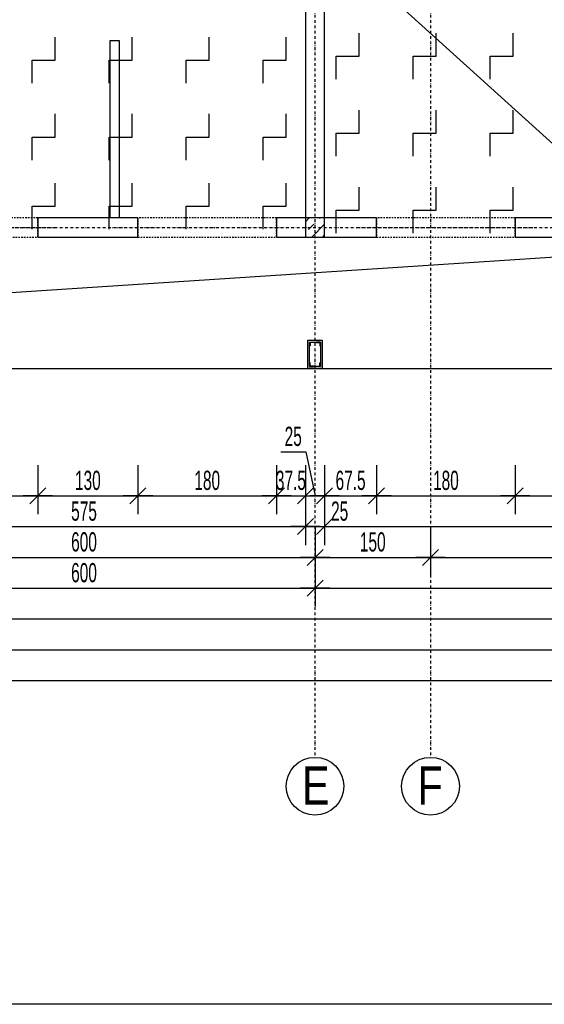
# Model space of a CAD drawing. Header units: millimetres. Extents: x -9646 to 8439, y -19398 to -14733.
# Tile 43 of 49: x 6512 to 7193, y -18664 to -17384. Entities that reach past the tile are written whole.
import ezdxf

# ---------------------------------------------------------------- set-up
doc = ezdxf.new("R2010")
doc.units = ezdxf.units.MM
doc.header["$LTSCALE"] = 10
doc.linetypes.add('MO', pattern=[0.7, 0.35, -0.17, 0.01, -0.17])
doc.linetypes.add('MP', pattern=[0.36, 0.2, -0.16])
for name, color, linetype in [('BA_prg', 3, 'Continuous'), ('BA_szr', 1, 'Continuous'), ('BA_wym', 1, 'Continuous'), ('BD_lpm', 1, 'MP'), ('BD_osm', 1, 'MO'), ('BD_txs', 2, 'Continuous'), ('BD_wic', 1, 'Continuous'), ('BD_wig', 3, 'Continuous'), ('BZ_P_prz', 4, 'Continuous')]:
    doc.layers.add(name, color=color, linetype=linetype)
doc.styles.add('BIKTS', font='bikromsw.shx', dxfattribs={"width": 0.8})
doc.styles.add('BIKWYM', font='bikromsw.shx', dxfattribs={"width": 0.6})
doc.dimstyles.new('BA_KR_100_cm', dxfattribs={"dimtxt": 25, "dimasz": 1.666667, "dimexe": 24, "dimexo": 0, "dimgap": 0, "dimtad": 0, "dimdec": 1, "dimrnd": 0.5, "dimzin": 9, "dimdsep": 46, "dimtxsty": 'BIKWYM', "dimblk": 'WYM-KR', "dimcen": 0, "dimdle": 20, "dimclrd": 256, "dimclre": 256, "dimclrt": 2, "dimadec": 0, "dimazin": 0, "dimtfac": 0.033333, "dimtdec": 1, "dimtmove": 0, "dimatfit": 3, "dimldrblk": 'WYM-KR', "dimfxl": 25, "dimfxlon": 1, "dimtvp": 0.8, "dimtolj": 1, "dimarcsym": 0})

# ---------------------------------------------------------------- blocks, each defined once
blk = doc.blocks.new('WYM-KR')
at = {"linetype": 'ByBlock'}
blk.add_line((11.52, 0), (-11.52, 0), dxfattribs=at)
at = {"color": 7, "linetype": 'ByBlock'}
blk.add_line((6.24, 6.24), (-6.24, -6.24), dxfattribs=at)
blk = doc.blocks.new('*D461')
at = {"layer": 'BA_wym', "lineweight": -2}
for p, q in [((6355.5, -17962.8), (6355.5, -18026.8)), ((6535.5, -17962.8), (6535.5, -18026.8)), ((6357.1, -18002.8), (6533.8, -18002.8))]:
    blk.add_line(p, q, dxfattribs=at)
at = {"layer": 'Defpoints', "color": 0}
for p in [(6355.5, -17666.3), (6535.5, -17666.3), (6535.5, -18002.8)]:
    blk.add_point(p, dxfattribs=at)
at = {"layer": 'BA_wym', "lineweight": -2, "xscale": 1.666666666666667, "yscale": 1.666666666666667, "zscale": 1.666666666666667, "rotation": 180}
blk.add_blockref('WYM-KR', (6355.5, -18002.8), dxfattribs=at)
at = {"layer": 'BA_wym', "lineweight": -2, "xscale": 1.666666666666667, "yscale": 1.666666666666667, "zscale": 1.666666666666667}
blk.add_blockref('WYM-KR', (6535.5, -18002.8), dxfattribs=at)
at = {"layer": 'BA_wym', "color": 2, "insert": (6445.5, -17982.8), "char_height": 25, "attachment_point": 5, "style": 'BIKWYM'}
blk.add_mtext('\\A1;180', dxfattribs=at)
blk = doc.blocks.new('*D462')
at = {"layer": 'BA_wym', "lineweight": -2}
for p, q in [((6535.5, -17962.8), (6535.5, -18026.8)), ((6665.5, -17962.8), (6665.5, -18026.8)), ((6537.1, -18002.8), (6663.8, -18002.8))]:
    blk.add_line(p, q, dxfattribs=at)
at = {"layer": 'Defpoints', "color": 0}
for p in [(6535.5, -17666.3), (6665.5, -17666.3), (6665.5, -18002.8)]:
    blk.add_point(p, dxfattribs=at)
at = {"layer": 'BA_wym', "lineweight": -2, "xscale": 1.666666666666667, "yscale": 1.666666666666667, "zscale": 1.666666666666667, "rotation": 180}
blk.add_blockref('WYM-KR', (6535.5, -18002.8), dxfattribs=at)
at = {"layer": 'BA_wym', "lineweight": -2, "xscale": 1.666666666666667, "yscale": 1.666666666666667, "zscale": 1.666666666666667}
blk.add_blockref('WYM-KR', (6665.5, -18002.8), dxfattribs=at)
at = {"layer": 'BA_wym', "color": 2, "insert": (6600.5, -17982.8), "char_height": 25, "attachment_point": 5, "style": 'BIKWYM'}
blk.add_mtext('\\A1;130', dxfattribs=at)
blk = doc.blocks.new('*D463')
at = {"layer": 'BA_wym', "lineweight": -2}
for p, q in [((6665.5, -17962.8), (6665.5, -18026.8)), ((6845.5, -17962.8), (6845.5, -18026.8)), ((6667.1, -18002.8), (6843.8, -18002.8))]:
    blk.add_line(p, q, dxfattribs=at)
at = {"layer": 'Defpoints', "color": 0}
for p in [(6665.5, -17666.3), (6845.5, -17666.3), (6845.5, -18002.8)]:
    blk.add_point(p, dxfattribs=at)
at = {"layer": 'BA_wym', "lineweight": -2, "xscale": 1.666666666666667, "yscale": 1.666666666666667, "zscale": 1.666666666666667, "rotation": 180}
blk.add_blockref('WYM-KR', (6665.5, -18002.8), dxfattribs=at)
at = {"layer": 'BA_wym', "lineweight": -2, "xscale": 1.666666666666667, "yscale": 1.666666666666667, "zscale": 1.666666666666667}
blk.add_blockref('WYM-KR', (6845.5, -18002.8), dxfattribs=at)
at = {"layer": 'BA_wym', "color": 2, "insert": (6755.5, -17982.8), "char_height": 25, "attachment_point": 5, "style": 'BIKWYM'}
blk.add_mtext('\\A1;180', dxfattribs=at)
blk = doc.blocks.new('*D464')
at = {"layer": 'BA_wym', "lineweight": -2}
for p, q in [((6845.5, -17962.8), (6845.5, -18026.8)), ((6883, -17962.8), (6883, -18026.8)), ((6843.8, -18002.8), (6842.1, -18002.8)), ((6845.5, -18002.8), (6883, -18002.8)), ((6884.6, -18002.8), (6886.3, -18002.8))]:
    blk.add_line(p, q, dxfattribs=at)
at = {"layer": 'Defpoints', "color": 0}
for p in [(6845.5, -17666.3), (6883, -17665), (6883, -18002.8)]:
    blk.add_point(p, dxfattribs=at)
at = {"layer": 'BA_wym', "lineweight": -2, "xscale": 1.666666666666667, "yscale": 1.666666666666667, "zscale": 1.666666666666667}
blk.add_blockref('WYM-KR', (6845.5, -18002.8), dxfattribs=at)
at = {"layer": 'BA_wym', "lineweight": -2, "xscale": 1.666666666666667, "yscale": 1.666666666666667, "zscale": 1.666666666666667, "rotation": 180}
blk.add_blockref('WYM-KR', (6883, -18002.8), dxfattribs=at)
at = {"layer": 'BA_wym', "color": 2, "insert": (6864.2, -17982.8), "char_height": 25, "attachment_point": 5, "style": 'BIKWYM'}
blk.add_mtext('\\A1;37.5', dxfattribs=at)
blk = doc.blocks.new('*D465')
at = {"layer": 'BA_wym', "lineweight": -2}
for p, q in [((6851, -17945.6), (6883.4, -17945.6)), ((6883.4, -17945.6), (6895.5, -18002.8)), ((6883, -17962.8), (6883, -18026.8)), ((6908, -17962.8), (6908, -18026.8)), ((6884.6, -18002.8), (6906.3, -18002.8))]:
    blk.add_line(p, q, dxfattribs=at)
at = {"layer": 'Defpoints', "color": 0}
for p in [(6883, -17665), (6908, -17666.3), (6908, -18002.8)]:
    blk.add_point(p, dxfattribs=at)
at = {"layer": 'BA_wym', "lineweight": -2, "xscale": 1.666666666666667, "yscale": 1.666666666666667, "zscale": 1.666666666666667, "rotation": 180}
blk.add_blockref('WYM-KR', (6883, -18002.8), dxfattribs=at)
at = {"layer": 'BA_wym', "lineweight": -2, "xscale": 1.666666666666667, "yscale": 1.666666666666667, "zscale": 1.666666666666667}
blk.add_blockref('WYM-KR', (6908, -18002.8), dxfattribs=at)
at = {"layer": 'BA_wym', "color": 2, "insert": (6867.2, -17925.6), "char_height": 25, "attachment_point": 5, "style": 'BIKWYM'}
blk.add_mtext('\\A1;25', dxfattribs=at)
blk = doc.blocks.new('*D466')
at = {"layer": 'BA_wym', "lineweight": -2}
for p, q in [((6908, -17962.8), (6908, -18026.8)), ((6975.5, -17962.8), (6975.5, -18026.8)), ((6909.6, -18002.8), (6973.8, -18002.8))]:
    blk.add_line(p, q, dxfattribs=at)
at = {"layer": 'Defpoints', "color": 0}
for p in [(6908, -17666.3), (6975.5, -17666.3), (6975.5, -18002.8)]:
    blk.add_point(p, dxfattribs=at)
at = {"layer": 'BA_wym', "lineweight": -2, "xscale": 1.666666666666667, "yscale": 1.666666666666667, "zscale": 1.666666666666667, "rotation": 180}
blk.add_blockref('WYM-KR', (6908, -18002.8), dxfattribs=at)
at = {"layer": 'BA_wym', "lineweight": -2, "xscale": 1.666666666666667, "yscale": 1.666666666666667, "zscale": 1.666666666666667}
blk.add_blockref('WYM-KR', (6975.5, -18002.8), dxfattribs=at)
at = {"layer": 'BA_wym', "color": 2, "insert": (6941.7, -17982.8), "char_height": 25, "attachment_point": 5, "style": 'BIKWYM'}
blk.add_mtext('\\A1;67.5', dxfattribs=at)
blk = doc.blocks.new('*D467')
at = {"layer": 'BA_wym', "lineweight": -2}
for p, q in [((6975.5, -17962.8), (6975.5, -18026.8)), ((7155.5, -17962.8), (7155.5, -18026.8)), ((6977.1, -18002.8), (7153.8, -18002.8))]:
    blk.add_line(p, q, dxfattribs=at)
at = {"layer": 'Defpoints', "color": 0}
for p in [(6975.5, -17666.3), (7155.5, -17666.3), (7155.5, -18002.8)]:
    blk.add_point(p, dxfattribs=at)
at = {"layer": 'BA_wym', "lineweight": -2, "xscale": 1.666666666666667, "yscale": 1.666666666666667, "zscale": 1.666666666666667, "rotation": 180}
blk.add_blockref('WYM-KR', (6975.5, -18002.8), dxfattribs=at)
at = {"layer": 'BA_wym', "lineweight": -2, "xscale": 1.666666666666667, "yscale": 1.666666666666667, "zscale": 1.666666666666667}
blk.add_blockref('WYM-KR', (7155.5, -18002.8), dxfattribs=at)
at = {"layer": 'BA_wym', "color": 2, "insert": (7065.5, -17982.8), "char_height": 25, "attachment_point": 5, "style": 'BIKWYM'}
blk.add_mtext('\\A1;180', dxfattribs=at)
blk = doc.blocks.new('*D468')
at = {"layer": 'BA_wym', "lineweight": -2}
for p, q in [((7155.5, -17962.8), (7155.5, -18026.8)), ((7365.5, -17962.8), (7365.5, -18026.8)), ((7157.1, -18002.8), (7363.8, -18002.8))]:
    blk.add_line(p, q, dxfattribs=at)
at = {"layer": 'Defpoints', "color": 0}
for p in [(7155.5, -17666.3), (7365.5, -17666.3), (7365.5, -18002.8)]:
    blk.add_point(p, dxfattribs=at)
at = {"layer": 'BA_wym', "lineweight": -2, "xscale": 1.666666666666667, "yscale": 1.666666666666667, "zscale": 1.666666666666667, "rotation": 180}
blk.add_blockref('WYM-KR', (7155.5, -18002.8), dxfattribs=at)
at = {"layer": 'BA_wym', "lineweight": -2, "xscale": 1.666666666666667, "yscale": 1.666666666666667, "zscale": 1.666666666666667}
blk.add_blockref('WYM-KR', (7365.5, -18002.8), dxfattribs=at)
at = {"layer": 'BA_wym', "color": 2, "insert": (7260.5, -17982.8), "char_height": 25, "attachment_point": 5, "style": 'BIKWYM'}
blk.add_mtext('\\A1;210', dxfattribs=at)
blk = doc.blocks.new('*D477')
at = {"layer": 'BA_wym', "lineweight": -2}
for p, q in [((6308, -18002.8), (6308, -18066.8)), ((6883, -18002.8), (6883, -18066.8)), ((6309.6, -18042.8), (6881.3, -18042.8))]:
    blk.add_line(p, q, dxfattribs=at)
at = {"layer": 'Defpoints', "color": 0}
for p in [(6308, -17641.3), (6883, -17641.3), (6883, -18042.8)]:
    blk.add_point(p, dxfattribs=at)
at = {"layer": 'BA_wym', "lineweight": -2, "xscale": 1.666666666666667, "yscale": 1.666666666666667, "zscale": 1.666666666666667, "rotation": 180}
blk.add_blockref('WYM-KR', (6308, -18042.8), dxfattribs=at)
at = {"layer": 'BA_wym', "lineweight": -2, "xscale": 1.666666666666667, "yscale": 1.666666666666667, "zscale": 1.666666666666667}
blk.add_blockref('WYM-KR', (6883, -18042.8), dxfattribs=at)
at = {"layer": 'BA_wym', "color": 2, "insert": (6595.5, -18022.8), "char_height": 25, "attachment_point": 5, "style": 'BIKWYM'}
blk.add_mtext('\\A1;575', dxfattribs=at)
blk = doc.blocks.new('*D478')
at = {"layer": 'BA_wym', "lineweight": -2}
for p, q in [((6883, -18002.8), (6883, -18066.8)), ((6908, -18002.8), (6908, -18066.8)), ((6881.3, -18042.8), (6879.6, -18042.8)), ((6883, -18042.8), (6908, -18042.8)), ((6909.6, -18042.8), (6943.7, -18042.8))]:
    blk.add_line(p, q, dxfattribs=at)
at = {"layer": 'Defpoints', "color": 0}
for p in [(6883, -17641.3), (6908, -17641.3), (6908, -18042.8)]:
    blk.add_point(p, dxfattribs=at)
at = {"layer": 'BA_wym', "lineweight": -2, "xscale": 1.666666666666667, "yscale": 1.666666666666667, "zscale": 1.666666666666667}
blk.add_blockref('WYM-KR', (6883, -18042.8), dxfattribs=at)
at = {"layer": 'BA_wym', "lineweight": -2, "xscale": 1.666666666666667, "yscale": 1.666666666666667, "zscale": 1.666666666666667, "rotation": 180}
blk.add_blockref('WYM-KR', (6908, -18042.8), dxfattribs=at)
at = {"layer": 'BA_wym', "color": 2, "insert": (6927.5, -18022.8), "char_height": 25, "attachment_point": 5, "style": 'BIKWYM'}
blk.add_mtext('\\A1;25', dxfattribs=at)
blk = doc.blocks.new('*D479')
at = {"layer": 'BA_wym', "lineweight": -2}
for p, q in [((6908, -18002.8), (6908, -18066.8)), ((7573, -18002.8), (7573, -18066.8)), ((6909.6, -18042.8), (7571.3, -18042.8))]:
    blk.add_line(p, q, dxfattribs=at)
at = {"layer": 'Defpoints', "color": 0}
for p in [(6908, -17641.3), (7573, -17837.3), (7573, -18042.8)]:
    blk.add_point(p, dxfattribs=at)
at = {"layer": 'BA_wym', "lineweight": -2, "xscale": 1.666666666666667, "yscale": 1.666666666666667, "zscale": 1.666666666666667, "rotation": 180}
blk.add_blockref('WYM-KR', (6908, -18042.8), dxfattribs=at)
at = {"layer": 'BA_wym', "lineweight": -2, "xscale": 1.666666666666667, "yscale": 1.666666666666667, "zscale": 1.666666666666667}
blk.add_blockref('WYM-KR', (7573, -18042.8), dxfattribs=at)
at = {"layer": 'BA_wym', "color": 2, "insert": (7240.5, -18022.8), "char_height": 25, "attachment_point": 5, "style": 'BIKWYM'}
blk.add_mtext('\\A1;665', dxfattribs=at)
blk = doc.blocks.new('*D485')
at = {"layer": 'BA_wym', "lineweight": -2}
for p, q in [((6295.5, -18042.8), (6295.5, -18106.8)), ((6895.5, -18042.8), (6895.5, -18106.8)), ((6297.1, -18082.8), (6893.8, -18082.8))]:
    blk.add_line(p, q, dxfattribs=at)
at = {"layer": 'Defpoints', "color": 0}
for p in [(6295.5, -17666.3), (6895.5, -17666.3), (6895.5, -18082.8)]:
    blk.add_point(p, dxfattribs=at)
at = {"layer": 'BA_wym', "lineweight": -2, "xscale": 1.666666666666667, "yscale": 1.666666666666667, "zscale": 1.666666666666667, "rotation": 180}
blk.add_blockref('WYM-KR', (6295.5, -18082.8), dxfattribs=at)
at = {"layer": 'BA_wym', "lineweight": -2, "xscale": 1.666666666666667, "yscale": 1.666666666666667, "zscale": 1.666666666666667}
blk.add_blockref('WYM-KR', (6895.5, -18082.8), dxfattribs=at)
at = {"layer": 'BA_wym', "color": 2, "insert": (6595.5, -18062.8), "char_height": 25, "attachment_point": 5, "style": 'BIKWYM'}
blk.add_mtext('\\A1;600', dxfattribs=at)
blk = doc.blocks.new('*D486')
at = {"layer": 'BA_wym', "lineweight": -2}
for p, q in [((6895.5, -18042.8), (6895.5, -18106.8)), ((7045.5, -18042.8), (7045.5, -18106.8)), ((6897.1, -18082.8), (7043.8, -18082.8))]:
    blk.add_line(p, q, dxfattribs=at)
at = {"layer": 'Defpoints', "color": 0}
for p in [(7045.5, -17560.7), (6895.5, -17666.3), (7045.5, -18082.8)]:
    blk.add_point(p, dxfattribs=at)
at = {"layer": 'BA_wym', "lineweight": -2, "xscale": 1.666666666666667, "yscale": 1.666666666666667, "zscale": 1.666666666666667, "rotation": 180}
blk.add_blockref('WYM-KR', (6895.5, -18082.8), dxfattribs=at)
at = {"layer": 'BA_wym', "lineweight": -2, "xscale": 1.666666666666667, "yscale": 1.666666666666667, "zscale": 1.666666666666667}
blk.add_blockref('WYM-KR', (7045.5, -18082.8), dxfattribs=at)
at = {"layer": 'BA_wym', "color": 2, "insert": (6970.5, -18062.8), "char_height": 25, "attachment_point": 5, "style": 'BIKWYM'}
blk.add_mtext('\\A1;150', dxfattribs=at)
blk = doc.blocks.new('*D487')
at = {"layer": 'BA_wym', "lineweight": -2}
for p, q in [((7045.5, -18042.8), (7045.5, -18106.8)), ((7585.5, -18042.8), (7585.5, -18106.8)), ((7047.1, -18082.8), (7583.8, -18082.8))]:
    blk.add_line(p, q, dxfattribs=at)
at = {"layer": 'Defpoints', "color": 0}
for p in [(7045.5, -17666.5), (7585.5, -17670.5), (7585.5, -18082.8)]:
    blk.add_point(p, dxfattribs=at)
at = {"layer": 'BA_wym', "lineweight": -2, "xscale": 1.666666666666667, "yscale": 1.666666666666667, "zscale": 1.666666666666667, "rotation": 180}
blk.add_blockref('WYM-KR', (7045.5, -18082.8), dxfattribs=at)
at = {"layer": 'BA_wym', "lineweight": -2, "xscale": 1.666666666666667, "yscale": 1.666666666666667, "zscale": 1.666666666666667}
blk.add_blockref('WYM-KR', (7585.5, -18082.8), dxfattribs=at)
at = {"layer": 'BA_wym', "color": 2, "insert": (7315.5, -18062.8), "char_height": 25, "attachment_point": 5, "style": 'BIKWYM'}
blk.add_mtext('\\A1;540', dxfattribs=at)
blk = doc.blocks.new('*D491')
at = {"layer": 'BA_wym', "lineweight": -2}
for p, q in [((6295.5, -18082.8), (6295.5, -18146.8)), ((6895.5, -18082.8), (6895.5, -18146.8)), ((6297.1, -18122.8), (6893.8, -18122.8))]:
    blk.add_line(p, q, dxfattribs=at)
at = {"layer": 'Defpoints', "color": 0}
for p in [(6295.5, -17800.3), (6895.5, -17800.3), (6895.5, -18122.8)]:
    blk.add_point(p, dxfattribs=at)
at = {"layer": 'BA_wym', "lineweight": -2, "xscale": 1.666666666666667, "yscale": 1.666666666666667, "zscale": 1.666666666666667, "rotation": 180}
blk.add_blockref('WYM-KR', (6295.5, -18122.8), dxfattribs=at)
at = {"layer": 'BA_wym', "lineweight": -2, "xscale": 1.666666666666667, "yscale": 1.666666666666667, "zscale": 1.666666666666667}
blk.add_blockref('WYM-KR', (6895.5, -18122.8), dxfattribs=at)
at = {"layer": 'BA_wym', "color": 2, "insert": (6595.5, -18102.8), "char_height": 25, "attachment_point": 5, "style": 'BIKWYM'}
blk.add_mtext('\\A1;600', dxfattribs=at)
blk = doc.blocks.new('*D492')
at = {"layer": 'BA_wym', "lineweight": -2}
for p, q in [((6895.5, -18082.8), (6895.5, -18146.8)), ((7598, -18082.8), (7598, -18146.8)), ((6897.1, -18122.8), (7596.3, -18122.8))]:
    blk.add_line(p, q, dxfattribs=at)
at = {"layer": 'Defpoints', "color": 0}
for p in [(6895.5, -17800.3), (7598, -17837.3), (7598, -18122.8)]:
    blk.add_point(p, dxfattribs=at)
at = {"layer": 'BA_wym', "lineweight": -2, "xscale": 1.666666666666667, "yscale": 1.666666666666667, "zscale": 1.666666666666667, "rotation": 180}
blk.add_blockref('WYM-KR', (6895.5, -18122.8), dxfattribs=at)
at = {"layer": 'BA_wym', "lineweight": -2, "xscale": 1.666666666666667, "yscale": 1.666666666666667, "zscale": 1.666666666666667}
blk.add_blockref('WYM-KR', (7598, -18122.8), dxfattribs=at)
at = {"layer": 'BA_wym', "color": 2, "insert": (7246.7, -18102.8), "char_height": 25, "attachment_point": 5, "style": 'BIKWYM'}
blk.add_mtext('\\A1;702.5', dxfattribs=at)
blk = doc.blocks.new('*D494')
at = {"layer": 'BA_wym', "lineweight": -2}
for p, q in [((5018, -18122.8), (5018, -18186.8)), ((7573, -18122.8), (7573, -18186.8)), ((5019.6, -18162.8), (7571.3, -18162.8))]:
    blk.add_line(p, q, dxfattribs=at)
at = {"layer": 'Defpoints', "color": 0}
for p in [(5018, -17837.3), (7573, -17837.3), (7573, -18162.8)]:
    blk.add_point(p, dxfattribs=at)
at = {"layer": 'BA_wym', "lineweight": -2, "xscale": 1.666666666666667, "yscale": 1.666666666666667, "zscale": 1.666666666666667, "rotation": 180}
blk.add_blockref('WYM-KR', (5018, -18162.8), dxfattribs=at)
at = {"layer": 'BA_wym', "lineweight": -2, "xscale": 1.666666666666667, "yscale": 1.666666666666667, "zscale": 1.666666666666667}
blk.add_blockref('WYM-KR', (7573, -18162.8), dxfattribs=at)
at = {"layer": 'BA_wym', "color": 2, "insert": (6295.5, -18142.8), "char_height": 25, "attachment_point": 5, "style": 'BIKWYM'}
blk.add_mtext('\\A1;2555', dxfattribs=at)
blk = doc.blocks.new('*D496')
at = {"layer": 'BA_wym', "lineweight": -2}
for p, q in [((4993, -18162.8), (4993, -18226.8)), ((7598, -18162.8), (7598, -18226.8)), ((4994.6, -18202.8), (7596.3, -18202.8))]:
    blk.add_line(p, q, dxfattribs=at)
at = {"layer": 'Defpoints', "color": 0}
for p in [(4993, -17837.3), (7598, -17837.3), (7598, -18202.8)]:
    blk.add_point(p, dxfattribs=at)
at = {"layer": 'BA_wym', "lineweight": -2, "xscale": 1.666666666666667, "yscale": 1.666666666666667, "zscale": 1.666666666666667, "rotation": 180}
blk.add_blockref('WYM-KR', (4993, -18202.8), dxfattribs=at)
at = {"layer": 'BA_wym', "lineweight": -2, "xscale": 1.666666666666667, "yscale": 1.666666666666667, "zscale": 1.666666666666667}
blk.add_blockref('WYM-KR', (7598, -18202.8), dxfattribs=at)
at = {"layer": 'BA_wym', "color": 2, "insert": (6295.5, -18182.8), "char_height": 25, "attachment_point": 5, "style": 'BIKWYM'}
blk.add_mtext('\\A1;2605', dxfattribs=at)
blk = doc.blocks.new('*D550')
at = {"layer": 'BA_wym', "lineweight": -2}
for p, q in [((8044, -15790.3), (8093, -15790.3)), ((8069, -15792), (8069, -17835.6)), ((8044, -17837.3), (8093, -17837.3))]:
    blk.add_line(p, q, dxfattribs=at)
at = {"layer": 'Defpoints', "color": 0}
for p in [(6908, -15790.3), (7598, -17837.3), (8069, -17837.3)]:
    blk.add_point(p, dxfattribs=at)
at = {"layer": 'BA_wym', "lineweight": -2, "xscale": 1.666666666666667, "yscale": 1.666666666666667, "zscale": 1.666666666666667}
for p, rotation in [((8069, -15790.3), 90), ((8069, -17837.3), 270)]:
    blk.add_blockref('WYM-KR', p, dxfattribs=dict(at, rotation=rotation))
at = {"layer": 'BA_wym', "color": 2, "insert": (8049, -16813.8), "char_height": 25, "attachment_point": 5, "rotation": 90, "style": 'BIKWYM'}
blk.add_mtext('\\A1;2047', dxfattribs=at)
blk = doc.blocks.new('*D561')
at = {"layer": 'BA_wym', "lineweight": -2}
for p, q in [((4822, -18202.8), (4822, -18266.8)), ((7769, -18202.8), (7769, -18266.8)), ((4823.6, -18242.8), (7767.3, -18242.8))]:
    blk.add_line(p, q, dxfattribs=at)
at = {"layer": 'Defpoints', "color": 0}
for p in [(4822, -16738.8), (7769, -16738.8), (7769, -18242.8)]:
    blk.add_point(p, dxfattribs=at)
at = {"layer": 'BA_wym', "lineweight": -2, "xscale": 1.666666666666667, "yscale": 1.666666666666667, "zscale": 1.666666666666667, "rotation": 180}
blk.add_blockref('WYM-KR', (4822, -18242.8), dxfattribs=at)
at = {"layer": 'BA_wym', "lineweight": -2, "xscale": 1.666666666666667, "yscale": 1.666666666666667, "zscale": 1.666666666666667}
blk.add_blockref('WYM-KR', (7769, -18242.8), dxfattribs=at)
at = {"layer": 'BA_wym', "color": 2, "insert": (6295.5, -18222.8), "char_height": 25, "attachment_point": 5, "style": 'BIKWYM'}
blk.add_mtext('\\A1;2947', dxfattribs=at)

msp = doc.modelspace()

# ---------------------------------------------------------------- hatches: boundary and pattern name
at = {"layer": 'BA_szr'}
h = msp.add_hatch(dxfattribs=at)
h.set_pattern_fill('BIK_ZELBET', color=256, scale=100, angle=45, pattern_type=2)
h.set_pattern_definition([(45, (-4730.797, -18710.161), (-14.142136, 14.142136), []), (45, (-4737.868, -18703.09), (-14.142136, 14.142136), [10, -10])])
h.paths.add_polyline_path([(6882.98, -17666.31), (6907.98, -17666.31), (6907.98, -17641.31), (6882.98, -17641.31)])

# ---------------------------------------------------------------- linework, layer by layer
at = {"layer": 'BA_prg', "color": 8}
for points in [[(6888.48, -17802.81), (6893.48, -17802.81), (6893.48, -17803.06, -0.4142136), (6893.13, -17803.41), (6889.78, -17803.41, 0.4142136), (6889.08, -17804.11), (6889.08, -17807.46, -0.4142136), (6888.73, -17807.81), (6888.48, -17807.81)], [(6902.48, -17802.81), (6897.48, -17802.81), (6897.48, -17803.06, 0.4142136), (6897.83, -17803.41), (6901.18, -17803.41, -0.4142136), (6901.88, -17804.11), (6901.88, -17807.46, 0.4142136), (6902.23, -17807.81), (6902.48, -17807.81)], [(6888.48, -17834.81), (6893.48, -17834.81), (6893.48, -17834.56, 0.4142136), (6893.13, -17834.21), (6889.78, -17834.21, -0.4142136), (6889.08, -17833.51), (6889.08, -17830.16, 0.4142136), (6888.73, -17829.81), (6888.48, -17829.81)], [(6902.48, -17834.81), (6897.48, -17834.81), (6897.48, -17834.56, -0.4142136), (6897.83, -17834.21), (6901.18, -17834.21, 0.4142136), (6901.88, -17833.51), (6901.88, -17830.16, -0.4142136), (6902.23, -17829.81), (6902.48, -17829.81)]]:
    msp.add_lwpolyline(points, format="xyb", close=True, dxfattribs=at)
at = {"layer": 'BD_lpm'}
for points in [[(6355.48, -17666.31), (6535.48, -17666.31), (6535.48, -17641.31), (6355.48, -17641.31)], [(6665.48, -17666.31), (6845.48, -17666.31), (6845.48, -17641.31), (6665.48, -17641.31)], [(6975.47, -17666.31), (7155.47, -17666.31), (7155.47, -17641.31), (6975.47, -17641.31)]]:
    msp.add_lwpolyline(points, close=True, dxfattribs=at)
at = {"layer": 'BD_osm', "color": 5}
for p, q in [((6330.48, -17653.81), (6560.48, -17653.81)), ((6640.48, -17653.81), (6870.48, -17653.81)), ((6950.47, -17653.81), (7180.47, -17653.81))]:
    msp.add_line(p, q, dxfattribs=at)
at = {"layer": 'BD_osm'}
for points in [[(6895.48, -15270.3), (6895.48, -18342.76)], [(7045.48, -15270.3), (7045.48, -18342.76)], [(4421.98, -17653.81), (8168.98, -17653.81)]]:
    msp.add_lwpolyline(points, dxfattribs=at)
at = {"layer": 'BD_wic', "color": 5}
msp.add_line((8439.26, -18663.74), (4099.2, -14733.12), dxfattribs=at)
msp.add_lwpolyline([(4099.2, -14733.12), (8439.26, -14733.12), (8439.26, -18663.74), (4099.2, -18663.74)], close=True, dxfattribs=at)
at = {"layer": 'BD_wic', "color": 8}
msp.add_lwpolyline([(6629.48, -17641.31), (6629.48, -17410.81), (6640.98, -17410.81), (6640.98, -17641.31)], dxfattribs=at)
at = {"layer": 'BD_wic'}
for points in [[(4992.98, -17837.31), (7597.98, -17666.31)], [(5017.98, -17837.31), (7572.98, -17837.31)]]:
    msp.add_lwpolyline(points, dxfattribs=at)
at = {"layer": 'BD_wic', "color": 8}
for points in [[(6885.98, -17800.31), (6904.98, -17800.31), (6904.98, -17837.31), (6885.98, -17837.31)], [(6902.48, -17834.81), (6888.48, -17834.81), (6888.48, -17802.81), (6902.48, -17802.81)]]:
    msp.add_lwpolyline(points, close=True, dxfattribs=at)
at = {"layer": 'BD_wic'}
for centre in [(6895.48, -18380.26), (7045.48, -18380.26)]:
    msp.add_circle(centre, 37.5, dxfattribs=at)
at = {"layer": 'BD_wig'}
msp.add_lwpolyline([(6845.48, -17666.31), (6975.47, -17666.31), (6975.47, -17641.31), (6907.98, -17641.31), (6907.98, -16916.31), (6921.98, -16916.31), (6921.98, -16891.31), (6688.48, -16891.31), (6688.48, -16916.31), (6882.98, -16916.31), (6882.98, -17641.31), (6845.48, -17641.31), (6845.48, -17666.31)], dxfattribs=at)
for points in [[(6535.48, -17666.31), (6665.48, -17666.31), (6665.48, -17641.31), (6535.48, -17641.31)], [(6882.98, -17666.31), (6907.98, -17666.31), (6907.98, -17641.31), (6882.98, -17641.31)], [(7155.47, -17666.31), (7365.47, -17666.31), (7365.47, -17641.31), (7155.47, -17641.31)]]:
    msp.add_lwpolyline(points, close=True, dxfattribs=at)
at = {"layer": 'BZ_P_prz'}
for points in [[(6527.98, -17466.31), (6527.98, -17436.31), (6557.98, -17436.31), (6557.98, -17406.31)], [(6627.98, -17466.31), (6627.98, -17436.31), (6657.98, -17436.31), (6657.98, -17406.31)], [(6727.98, -17466.31), (6727.98, -17436.31), (6757.98, -17436.31), (6757.98, -17406.31)], [(6827.98, -17466.31), (6827.98, -17436.31), (6857.98, -17436.31), (6857.98, -17406.31)], [(6922.98, -17461.31), (6922.98, -17431.31), (6952.98, -17431.31), (6952.98, -17401.31)], [(7022.98, -17461.31), (7022.98, -17431.31), (7052.98, -17431.31), (7052.98, -17401.31)], [(7122.98, -17461.31), (7122.98, -17431.31), (7152.98, -17431.31), (7152.98, -17401.31)], [(6527.98, -17566.31), (6527.98, -17536.31), (6557.98, -17536.31), (6557.98, -17506.31)], [(6627.98, -17566.31), (6627.98, -17536.31), (6657.98, -17536.31), (6657.98, -17506.31)], [(6727.98, -17566.31), (6727.98, -17536.31), (6757.98, -17536.31), (6757.98, -17506.31)], [(6827.98, -17566.31), (6827.98, -17536.31), (6857.98, -17536.31), (6857.98, -17506.31)], [(6922.98, -17561.31), (6922.98, -17531.31), (6952.98, -17531.31), (6952.98, -17501.31)], [(7022.98, -17561.31), (7022.98, -17531.31), (7052.98, -17531.31), (7052.98, -17501.31)], [(7122.98, -17561.31), (7122.98, -17531.31), (7152.98, -17531.31), (7152.98, -17501.31)], [(6527.98, -17656.31), (6527.98, -17626.31), (6557.98, -17626.31), (6557.98, -17596.31)], [(6627.98, -17656.31), (6627.98, -17626.31), (6657.98, -17626.31), (6657.98, -17596.31)], [(6727.98, -17656.31), (6727.98, -17626.31), (6757.98, -17626.31), (6757.98, -17596.31)], [(6827.98, -17656.31), (6827.98, -17626.31), (6857.98, -17626.31), (6857.98, -17596.31)], [(6922.98, -17661.31), (6922.98, -17631.31), (6952.98, -17631.31), (6952.98, -17601.31)], [(7022.98, -17661.31), (7022.98, -17631.31), (7052.98, -17631.31), (7052.98, -17601.31)], [(7122.98, -17661.31), (7122.98, -17631.31), (7152.98, -17631.31), (7152.98, -17601.31)]]:
    msp.add_lwpolyline(points, dxfattribs=at)

# ---------------------------------------------------------------- texts
at = {"layer": 'BD_txs', "style": 'BIKTS', "width": 0.8}
for s, p in [('E', (6878.67, -18404.33)), ('F', (7028.67, -18404.33))]:
    msp.add_text(s, height=50, dxfattribs=at).set_placement(p)

# ---------------------------------------------------------------- dimensions: what is measured, and where the dimension line sits
at = {"layer": 'BA_wym'}
dim = msp.add_linear_dim(base=(8068.98, -17837.31), p1=(6907.98, -15790.31), p2=(7597.98, -17837.31), angle=90, dimstyle='BA_KR_100_cm', override={"dimatfit": 1}, dxfattribs=at)
dim.commit()
dim.dimension.update_dxf_attribs({"geometry": '*D550', "text_midpoint": (8048.98, -16813.81)})
for base, p1, p2, override, picture, middle in [((7768.98, -18242.76), (4821.98, -16738.81), (7768.98, -16738.81), {"dimatfit": 1, "dimfxl": 40}, '*D561', (6295.48, -18222.76)), ((7045.48, -18082.76), (6895.48, -17666.31), (7045.48, -17560.74), {"dimtmove": 1, "dimatfit": 1, "dimfxl": 40}, '*D486', (6970.48, -18062.76)), ((6882.98, -18042.76), (6307.98, -17641.31), (6882.98, -17641.31), {"dimtmove": 1, "dimatfit": 1, "dimfxl": 40}, '*D477', (6595.48, -18022.76)), ((6907.98, -18042.76), (6882.98, -17641.31), (6907.98, -17641.31), {"dimblk": 'WYM-KR', "dimatfit": 1, "dimfxl": 40}, '*D478', (6927.5, -18022.76)), ((7572.98, -18042.76), (6907.98, -17641.31), (7572.98, -17837.31), {"dimtmove": 1, "dimatfit": 1, "dimfxl": 40}, '*D479', (7240.48, -18022.76)), ((6895.48, -18082.76), (6295.48, -17666.31), (6895.48, -17666.31), {"dimtmove": 1, "dimatfit": 1, "dimfxl": 40}, '*D485', (6595.48, -18062.76)), ((6535.48, -18002.76), (6355.48, -17666.31), (6535.48, -17666.31), {"dimtmove": 1, "dimatfit": 1, "dimfxl": 40}, '*D461', (6445.48, -17982.76)), ((6665.48, -18002.76), (6535.48, -17666.31), (6665.48, -17666.31), {"dimtmove": 1, "dimatfit": 1, "dimfxl": 40}, '*D462', (6600.48, -17982.76)), ((6845.48, -18002.76), (6665.48, -17666.31), (6845.48, -17666.31), {"dimtmove": 1, "dimatfit": 1, "dimfxl": 40}, '*D463', (6755.48, -17982.76)), ((6975.47, -18002.76), (6907.98, -17666.31), (6975.47, -17666.31), {"dimtmove": 1, "dimatfit": 1, "dimfxl": 40}, '*D466', (6941.73, -17982.76)), ((7155.47, -18002.76), (6975.47, -17666.31), (7155.47, -17666.31), {"dimtmove": 1, "dimatfit": 1, "dimfxl": 40}, '*D467', (7065.47, -17982.76)), ((7585.48, -18082.76), (7045.48, -17666.51), (7585.48, -17670.48), {"dimtmove": 1, "dimatfit": 1, "dimfxl": 40}, '*D487', (7315.48, -18062.76)), ((7365.47, -18002.76), (7155.47, -17666.31), (7365.47, -17666.31), {"dimtmove": 1, "dimatfit": 1, "dimfxl": 40}, '*D468', (7260.47, -17982.76)), ((6895.48, -18122.76), (6295.48, -17800.31), (6895.48, -17800.31), {"dimtmove": 1, "dimatfit": 1, "dimfxl": 40}, '*D491', (6595.48, -18102.76)), ((7597.98, -18122.76), (6895.48, -17800.31), (7597.98, -17837.31), {"dimtmove": 1, "dimatfit": 1, "dimfxl": 40}, '*D492', (7246.73, -18102.76)), ((7597.98, -18202.76), (4992.98, -17837.31), (7597.98, -17837.31), {"dimatfit": 1, "dimfxl": 40}, '*D496', (6295.48, -18182.76)), ((7572.98, -18162.76), (5017.98, -17837.31), (7572.98, -17837.31), {"dimtmove": 1, "dimatfit": 1, "dimfxl": 40}, '*D494', (6295.48, -18142.76))]:
    dim = msp.add_linear_dim(base=base, p1=p1, p2=p2, dimstyle='BA_KR_100_cm', override=override, dxfattribs=at)
    dim.commit()
    dim.dimension.update_dxf_attribs({"geometry": picture, "text_midpoint": middle})
for base, p1, p2, override, picture, middle in [((6882.98, -18002.76), (6845.48, -17666.31), (6882.98, -17664.96), {"dimblk": 'WYM-KR', "dimatfit": 1, "dimfxl": 40}, '*D464', (6864.23, -18002.76)), ((6907.98, -18002.76), (6882.98, -17664.96), (6907.98, -17666.31), {"dimtmove": 1, "dimatfit": 1, "dimfxl": 40}, '*D465', (6883.37, -17945.61))]:
    dim = msp.add_linear_dim(base=base, p1=p1, p2=p2, dimstyle='BA_KR_100_cm', override=override, dxfattribs=at)
    dim.commit()
    dim.dimension.update_dxf_attribs({"geometry": picture, "text_midpoint": middle, "dimtype": 160})

doc.saveas('drawing.dxf')
